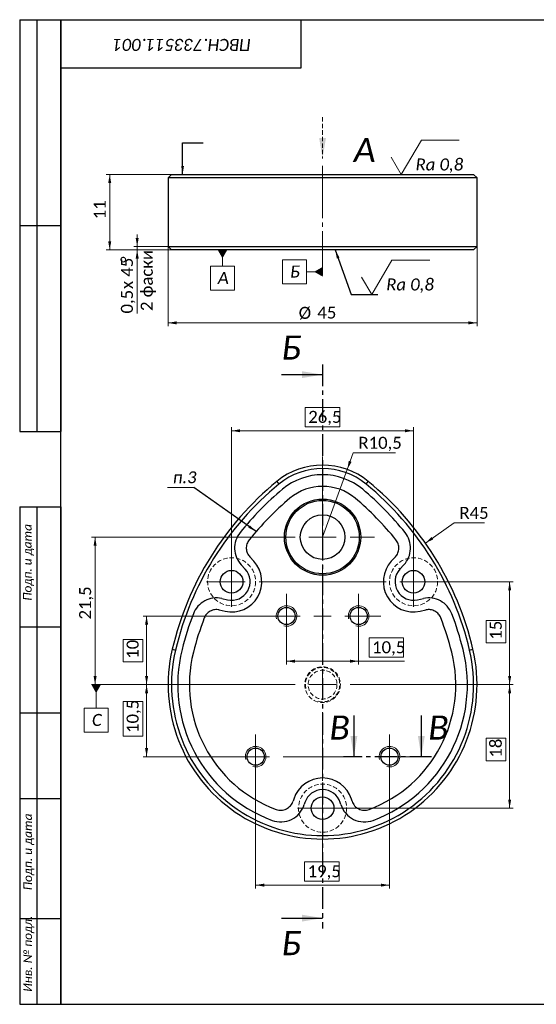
# Model space of a CAD drawing. Header units: millimetres. Extents: x 4 to 210, y 0 to 146.
# Tile 1 of 4: x 4 to 79, y 2 to 146. Entities that reach past the tile are written whole.
import ezdxf

# ---------------------------------------------------------------- set-up
doc = ezdxf.new("R2010")
doc.units = ezdxf.units.MM
doc.header["$LTSCALE"] = 0.5
for name, pattern in [('SLD-Осевая', [19.05, 15.24, -1.27, 1.27, -1.27]), ('SLD-Сплошная', [0]), ('SLD-Тонкая-Толстая', [10.16, 6.35, -1.27, 1.27, -1.27]), ('SLD-Штриховая', [1.905, 1.27, -0.635])]:
    doc.linetypes.add(name, pattern=pattern)
doc.styles.add('SLDTEXTSTYLE0', font='CALIBRII.TTF')
doc.styles.add('SLDTEXTSTYLE1', font='CALIBRII.TTF', dxfattribs={"bigfont": 'bigfont'})
doc.styles.add('SLDTEXTSTYLE4', font='CALIBRI.TTF')
doc.styles.add('SLDTEXTSTYLE5', font='CALIBRI.TTF', dxfattribs={"bigfont": 'bigfont'})
doc.styles.get("Standard").update_dxf_attribs({"font": 'CALIBRII.TTF'})
doc.dimstyles.new('SLDDIMSTYLE1', dxfattribs={"dimtxt": 1.75, "dimasz": 1.25, "dimexe": 0, "dimexo": 0.0625, "dimgap": -0.4375, "dimtad": 2, "dimdec": 3, "dimrnd": 1e-09, "dimzin": 12, "dimdsep": 46, "dimtxsty": 'SLDTEXTSTYLE0', "dimsah": 1, "dimcen": 0.09, "dimadec": 0, "dimazin": 3, "dimtfac": 1, "dimtdec": 3, "dimtofl": 0, "dimtmove": 0, "dimatfit": 3, "dimfxl": 1, "dimfrac": 2, "dimtolj": 1, "dimarcsym": 0})
doc.dimstyles.new('SLDDIMSTYLE15', dxfattribs={"dimtxt": 1.75, "dimasz": 1.25, "dimexe": 0, "dimexo": 0.0625, "dimgap": 0.4375, "dimtad": 2, "dimdec": 3, "dimrnd": 1e-09, "dimdsep": 46, "dimtxsty": 'SLDTEXTSTYLE0', "dimsah": 1, "dimcen": 0.09, "dimadec": 0, "dimazin": 2, "dimtfac": 1, "dimtdec": 3, "dimtmove": 0, "dimatfit": 0, "dimfxl": 1, "dimfrac": 2, "dimtolj": 1, "dimtzin": 12, "dimarcsym": 0})
doc.dimstyles.new('SLDDIMSTYLE2', dxfattribs={"dimtxt": 1.75, "dimasz": 1.25, "dimexe": 0, "dimexo": 0.0625, "dimgap": 0.4375, "dimtad": 2, "dimdec": 3, "dimrnd": 1e-09, "dimzin": 12, "dimdsep": 46, "dimtxsty": 'SLDTEXTSTYLE0', "dimsah": 1, "dimcen": 0.09, "dimadec": 0, "dimazin": 3, "dimtfac": 1, "dimtdec": 3, "dimtofl": 0, "dimtmove": 0, "dimatfit": 3, "dimfxl": 1, "dimfrac": 2, "dimtolj": 1, "dimtzin": 12, "dimarcsym": 0})
doc.dimstyles.new('SLDDIMSTYLE3', dxfattribs={"dimtxt": 1.75, "dimasz": 1.25, "dimexe": 0, "dimexo": 0.0625, "dimgap": 0.4375, "dimtad": 0, "dimtih": 1, "dimtoh": 1, "dimdec": 3, "dimrnd": 1e-09, "dimzin": 12, "dimdsep": 46, "dimtxsty": 'SLDTEXTSTYLE0', "dimsah": 1, "dimcen": 0, "dimadec": 0, "dimazin": 3, "dimtfac": 1, "dimtdec": 3, "dimtofl": 0, "dimtmove": 0, "dimatfit": 3, "dimfxl": 1, "dimfrac": 2, "dimtolj": 1, "dimtzin": 12, "dimarcsym": 0})
doc.dimstyles.new('SLDDIMSTYLE4', dxfattribs={"dimtxt": 1.75, "dimasz": 1.25, "dimexe": 0, "dimexo": 0.0625, "dimgap": 0.4375, "dimtad": 0, "dimtih": 1, "dimtoh": 1, "dimdec": 3, "dimrnd": 1e-09, "dimzin": 12, "dimdsep": 46, "dimtxsty": 'SLDTEXTSTYLE0', "dimsah": 1, "dimcen": 0, "dimadec": 0, "dimazin": 3, "dimtfac": 1, "dimtdec": 3, "dimtofl": 0, "dimtmove": 0, "dimatfit": 3, "dimfxl": 1, "dimfrac": 2, "dimtolj": 1, "dimtzin": 12, "dimarcsym": 0})
doc.dimstyles.new('SLDDIMSTYLE5', dxfattribs={"dimtxt": 0.18, "dimasz": 1.25, "dimexe": 0, "dimexo": 0.0625, "dimgap": 0, "dimtad": 0, "dimtih": 1, "dimtoh": 1, "dimdec": 0, "dimrnd": 1e-09, "dimzin": 0, "dimdsep": 46, "dimtxsty": 'STANDARD', "dimsah": 1, "dimcen": 0.09, "dimadec": 0, "dimazin": 0, "dimtfac": 1.25, "dimtdec": 0, "dimtofl": 0, "dimtmove": 0, "dimatfit": 3, "dimfxl": 1, "dimfrac": 2, "dimtolj": 1, "dimtzin": 0, "dimarcsym": 0})

# ---------------------------------------------------------------- blocks, each defined once
blk = doc.blocks.new('_D')
at = {"color": 7, "linetype": 'SLD-Сплошная', "lineweight": 0}
for p, q in [((23.61, 49.09), (21.98, 49.09)), ((22.48, 49.09), (22.48, 38.59)), ((19.06, 41.59), (19.06, 46.64)), ((19.06, 46.64), (21.91, 46.64)), ((21.91, 46.64), (21.91, 41.59)), ((21.91, 41.59), (19.06, 41.59)), ((35.11, 38.59), (21.98, 38.59))]:
    blk.add_line(p, q, dxfattribs=at)
at = {"color": 7, "linetype": 'SLD-Сплошная', "lineweight": 18}
for points in [[(22.48, 49.09), (22.26, 47.84), (22.7, 47.84)], [(22.48, 38.59), (22.7, 39.84), (22.26, 39.84)]]:
    blk.add_solid(points, dxfattribs=at)
at = {"color": 7, "linetype": 'SLD-Сплошная', "lineweight": 18, "insert": (19.57, 42.05), "char_height": 1.75, "attachment_point": 1, "rotation": 90, "style": 'SLDTEXTSTYLE4'}
blk.add_mtext('10,5', dxfattribs=at)
blk = doc.blocks.new('_D_1')
at = {"color": 7, "linetype": 'SLD-Сплошная', "lineweight": 0}
for p, q in [((72.61, 49.09), (75.86, 49.09)), ((75.36, 49.09), (75.36, 31.09)), ((71.94, 37.99), (71.94, 41.27)), ((71.94, 41.27), (74.79, 41.27)), ((74.79, 41.27), (74.79, 37.99)), ((74.79, 37.99), (71.94, 37.99)), ((51.76, 31.09), (75.86, 31.09))]:
    blk.add_line(p, q, dxfattribs=at)
at = {"color": 7, "linetype": 'SLD-Сплошная', "lineweight": 18}
for points in [[(75.36, 49.09), (75.14, 47.84), (75.58, 47.84)], [(75.36, 31.09), (75.58, 32.34), (75.14, 32.34)]]:
    blk.add_solid(points, dxfattribs=at)
at = {"color": 7, "linetype": 'SLD-Сплошная', "lineweight": 18, "insert": (72.46, 38.45), "char_height": 1.75, "attachment_point": 1, "rotation": 90, "style": 'SLDTEXTSTYLE4'}
blk.add_mtext('18', dxfattribs=at)
blk = doc.blocks.new('_D_2')
at = {"color": 7, "linetype": 'SLD-Сплошная', "lineweight": 0}
for p, q in [((65.01, 64.09), (75.86, 64.09)), ((75.36, 49.09), (75.36, 64.09)), ((71.94, 55.19), (71.94, 58.46)), ((71.94, 58.46), (74.79, 58.46)), ((74.79, 58.46), (74.79, 55.19)), ((74.79, 55.19), (71.94, 55.19)), ((72.61, 49.09), (75.86, 49.09))]:
    blk.add_line(p, q, dxfattribs=at)
at = {"color": 7, "linetype": 'SLD-Сплошная', "lineweight": 18}
for points in [[(75.36, 64.09), (75.14, 62.84), (75.58, 62.84)], [(75.36, 49.09), (75.58, 50.34), (75.14, 50.34)]]:
    blk.add_solid(points, dxfattribs=at)
at = {"color": 7, "linetype": 'SLD-Сплошная', "lineweight": 18, "insert": (72.46, 55.64), "char_height": 1.75, "attachment_point": 1, "rotation": 90, "style": 'SLDTEXTSTYLE4'}
blk.add_mtext('15', dxfattribs=at)
blk = doc.blocks.new('_D_3')
at = {"color": 7, "linetype": 'SLD-Сплошная', "lineweight": 0}
for p, q in [((39.61, 59.09), (21.98, 59.09)), ((22.48, 49.09), (22.48, 59.09)), ((19.06, 52.41), (19.06, 55.68)), ((19.06, 55.68), (21.91, 55.68)), ((21.91, 55.68), (21.91, 52.41)), ((21.91, 52.41), (19.06, 52.41)), ((23.61, 49.09), (21.98, 49.09))]:
    blk.add_line(p, q, dxfattribs=at)
at = {"color": 7, "linetype": 'SLD-Сплошная', "lineweight": 18}
for points in [[(22.48, 59.09), (22.26, 57.84), (22.7, 57.84)], [(22.48, 49.09), (22.7, 50.34), (22.26, 50.34)]]:
    blk.add_solid(points, dxfattribs=at)
at = {"color": 7, "linetype": 'SLD-Сплошная', "lineweight": 18, "insert": (19.57, 52.86), "char_height": 1.75, "attachment_point": 1, "rotation": 90, "style": 'SLDTEXTSTYLE4'}
blk.add_mtext('10', dxfattribs=at)
blk = doc.blocks.new('_D_4')
at = {"color": 7, "linetype": 'SLD-Сплошная', "lineweight": 0}
for p, q in [((40.56, 70.59), (14.48, 70.59)), ((14.98, 49.09), (14.98, 70.59)), ((23.61, 49.09), (14.48, 49.09))]:
    blk.add_line(p, q, dxfattribs=at)
at = {"color": 7, "linetype": 'SLD-Сплошная', "lineweight": 18}
for points in [[(14.98, 70.59), (14.76, 69.34), (15.2, 69.34)], [(14.98, 49.09), (15.2, 50.34), (14.76, 50.34)]]:
    blk.add_solid(points, dxfattribs=at)
at = {"color": 7, "linetype": 'SLD-Сплошная', "lineweight": 18, "insert": (12.65, 58.58), "char_height": 1.75, "attachment_point": 1, "rotation": 90, "style": 'SLDTEXTSTYLE4'}
blk.add_mtext('21,5', dxfattribs=at)
blk = doc.blocks.new('_D_5')
at = {"color": 7, "linetype": 'SLD-Сплошная', "lineweight": 0}
for p, q in [((51.71, 80.45), (52.59, 82.88)), ((52.59, 82.88), (58.74, 82.88)), ((48.11, 70.59), (51.71, 80.45))]:
    blk.add_line(p, q, dxfattribs=at)
at = {"color": 7, "linetype": 'SLD-Сплошная', "lineweight": 18}
blk.add_solid([(51.71, 80.45), (52.34, 81.55), (51.93, 81.7)], dxfattribs=at)
at = {"color": 7, "linetype": 'SLD-Сплошная', "lineweight": 18, "insert": (53.34, 85.21), "char_height": 1.75, "attachment_point": 1, "style": 'SLDTEXTSTYLE4'}
blk.add_mtext('R10,5', dxfattribs=at)
blk = doc.blocks.new('_D_6')
at = {"color": 7, "linetype": 'SLD-Сплошная', "lineweight": 0}
for p, q in [((63.09, 69.72), (67.3, 72.67)), ((67.3, 72.67), (71.68, 72.67))]:
    blk.add_line(p, q, dxfattribs=at)
at = {"color": 7, "linetype": 'SLD-Сплошная', "lineweight": 18}
blk.add_solid([(63.09, 69.72), (64.24, 70.26), (63.99, 70.62)], dxfattribs=at)
at = {"color": 7, "linetype": 'SLD-Сплошная', "lineweight": 18, "insert": (68.05, 75), "char_height": 1.75, "attachment_point": 1, "style": 'SLDTEXTSTYLE4'}
blk.add_mtext('R45', dxfattribs=at)
blk = doc.blocks.new('_D_7')
at = {"color": 7, "linetype": 'SLD-Сплошная', "lineweight": 0}
for p, q in [((45.58, 86.66), (45.58, 89.5)), ((45.58, 89.5), (50.62, 89.5)), ((50.62, 89.5), (50.62, 86.66)), ((34.86, 67.74), (34.86, 86.59)), ((50.62, 86.66), (45.58, 86.66)), ((61.36, 67.74), (61.36, 86.59)), ((61.36, 86.09), (34.86, 86.09))]:
    blk.add_line(p, q, dxfattribs=at)
at = {"color": 7, "linetype": 'SLD-Сплошная', "lineweight": 18}
for points in [[(34.86, 86.09), (36.11, 85.87), (36.11, 86.31)], [(61.36, 86.09), (60.11, 86.31), (60.11, 85.87)]]:
    blk.add_solid(points, dxfattribs=at)
at = {"color": 7, "linetype": 'SLD-Сплошная', "lineweight": 18, "insert": (46.03, 88.99), "char_height": 1.75, "attachment_point": 1, "style": 'SLDTEXTSTYLE4'}
blk.add_mtext('26,5', dxfattribs=at)
blk = doc.blocks.new('_D_8')
at = {"color": 7, "linetype": 'SLD-Сплошная', "lineweight": 0}
for p, q in [((38.36, 35.34), (38.36, 19.37)), ((57.86, 35.34), (57.86, 19.37)), ((45.48, 20.44), (45.48, 23.28)), ((45.48, 23.28), (50.53, 23.28)), ((50.53, 23.28), (50.53, 20.44)), ((50.53, 20.44), (45.48, 20.44)), ((38.36, 19.87), (57.86, 19.87))]:
    blk.add_line(p, q, dxfattribs=at)
at = {"color": 7, "linetype": 'SLD-Сплошная', "lineweight": 18}
for points in [[(38.36, 19.87), (39.61, 19.65), (39.61, 20.09)], [(57.86, 19.87), (56.61, 20.09), (56.61, 19.65)]]:
    blk.add_solid(points, dxfattribs=at)
at = {"color": 7, "linetype": 'SLD-Сплошная', "lineweight": 18, "insert": (45.94, 22.77), "char_height": 1.75, "attachment_point": 1, "style": 'SLDTEXTSTYLE4'}
blk.add_mtext('19,5', dxfattribs=at)
blk = doc.blocks.new('_D_9')
at = {"color": 7, "linetype": 'SLD-Сплошная', "lineweight": 0}
for p, q in [((42.86, 55.84), (42.86, 52.01)), ((53.36, 55.84), (53.36, 52.01)), ((54.88, 53.08), (54.88, 55.92)), ((54.88, 55.92), (59.92, 55.92)), ((59.92, 55.92), (59.92, 53.08)), ((42.86, 52.51), (53.36, 52.51)), ((53.36, 52.51), (60.07, 52.51)), ((59.92, 53.08), (54.88, 53.08))]:
    blk.add_line(p, q, dxfattribs=at)
at = {"color": 7, "linetype": 'SLD-Сплошная', "lineweight": 18}
for points in [[(42.86, 52.51), (44.11, 52.28), (44.11, 52.73)], [(53.36, 52.51), (52.11, 52.73), (52.11, 52.28)]]:
    blk.add_solid(points, dxfattribs=at)
at = {"color": 7, "linetype": 'SLD-Сплошная', "lineweight": 18, "insert": (55.33, 55.41), "char_height": 1.75, "attachment_point": 1, "style": 'SLDTEXTSTYLE4'}
blk.add_mtext('10,5', dxfattribs=at)
blk = doc.blocks.new('SW_NOTE_0_1')
at = {"color": 0, "linetype": 'SLD-Сплошная', "lineweight": 0}
blk.add_line((-3.87, 0), (0, 0), dxfattribs=at)
at = {"color": 0, "linetype": 'Continuous', "lineweight": 0, "insert": (-3.07, 2.33), "char_height": 1.72, "attachment_point": 1, "style": 'SLDTEXTSTYLE1'}
blk.add_mtext('п.3', dxfattribs=at)
blk = doc.blocks.new('SW_CENTERMARKSYMBOL_0')
at = {"color": 0, "linetype": 'SLD-Сплошная', "lineweight": 18}
for p, q in [((0, 25.5), (0, 33.27)), ((0, 21.5), (0, 23.5)), ((-4, 21.5), (-7.55, 21.5)), ((0, 21.5), (-2, 21.5)), ((0, 21.5), (0, 19.5)), ((0, 21.5), (2, 21.5)), ((4, 21.5), (7.55, 21.5)), ((-13.25, 17), (-13.25, 18.65)), ((0, 4), (0, 17.5)), ((13.25, 17), (13.25, 18.65)), ((-13.25, 15), (-13.25, 17)), ((13.25, 15), (13.25, 17)), ((-15.25, 15), (-16.9, 15)), ((-13.25, 15), (-15.25, 15)), ((-13.25, 15), (-13.25, 13)), ((-13.25, 15), (-11.25, 15)), ((-9.25, 15), (9.25, 15)), ((13.25, 15), (11.25, 15)), ((13.25, 15), (13.25, 13)), ((13.25, 15), (15.25, 15)), ((15.25, 15), (16.9, 15)), ((-13.25, 13), (-13.25, 11.35)), ((-5.25, 12), (-5.25, 13.25)), ((5.25, 12), (5.25, 13.25)), ((13.25, 13), (13.25, 11.35)), ((-5.25, 10), (-5.25, 12)), ((5.25, 10), (5.25, 12)), ((-7.25, 10), (-8.5, 10)), ((-5.25, 10), (-7.25, 10)), ((-5.25, 10), (-5.25, 8)), ((-5.25, 10), (-3.25, 10)), ((-1.25, 10), (1.25, 10)), ((5.25, 10), (3.25, 10)), ((5.25, 10), (5.25, 8)), ((5.25, 10), (7.25, 10)), ((7.25, 10), (8.5, 10)), ((-5.25, 8), (-5.25, 6.75)), ((5.25, 8), (5.25, 6.75)), ((0, 0), (0, 2)), ((-4, 0), (-24.5, 0)), ((0, 0), (-2, 0)), ((0, 0), (0, -2)), ((0, 0), (2, 0)), ((4, 0), (24.5, 0)), ((0, -14), (0, -4)), ((-9.75, -8.5), (-9.75, -7.25)), ((-9.75, -10.5), (-9.75, -8.5)), ((9.75, -8.5), (9.75, -7.25)), ((9.75, -10.5), (9.75, -8.5)), ((-11.75, -10.5), (-13, -10.5)), ((-9.75, -10.5), (-11.75, -10.5)), ((-9.75, -10.5), (-9.75, -12.5)), ((-9.75, -10.5), (-7.75, -10.5)), ((-5.75, -10.5), (5.75, -10.5)), ((9.75, -10.5), (7.75, -10.5)), ((9.75, -10.5), (9.75, -12.5)), ((9.75, -10.5), (11.75, -10.5)), ((11.75, -10.5), (13, -10.5)), ((-9.75, -12.5), (-9.75, -13.75)), ((9.75, -12.5), (9.75, -13.75)), ((0, -18), (0, -16)), ((-2, -18), (-3.65, -18)), ((0, -18), (-2, -18)), ((0, -18), (0, -20)), ((0, -18), (2, -18)), ((2, -18), (3.65, -18)), ((0, -20), (0, -25))]:
    blk.add_line(p, q, dxfattribs=at)
blk = doc.blocks.new('SW_DATUMTAG_0')
at = {"color": 0, "linetype": 'SLD-Сплошная', "lineweight": 18}
for p, q in [((0.61, 6.6), (0.61, 3.17)), ((-1.14, 3.17), (2.36, 3.17)), ((-1.14, -0.33), (-1.14, 3.17)), ((2.36, 3.17), (2.36, -0.33)), ((2.36, -0.33), (-1.14, -0.33))]:
    blk.add_line(p, q, dxfattribs=at)
at = {"color": 0, "linetype": 'SLD-Сплошная', "lineweight": 0}
blk.add_solid([(-0.09, 6.6), (1.31, 6.6), (0.61, 5.37)], dxfattribs=at)
at = {"color": 0, "linetype": 'Continuous', "lineweight": 0, "insert": (0, 2.33), "char_height": 1.75, "attachment_point": 1, "style": 'SLDTEXTSTYLE0'}
blk.add_mtext('C', dxfattribs=at)
blk = doc.blocks.new('_D_27')
at = {"color": 7, "linetype": 'SLD-Сплошная', "lineweight": 0}
for p, q in [((26.11, 123.44), (16.61, 123.44)), ((17.11, 112.44), (17.11, 123.44)), ((26.11, 112.44), (16.61, 112.44))]:
    blk.add_line(p, q, dxfattribs=at)
at = {"color": 7, "linetype": 'SLD-Сплошная', "lineweight": 18}
for points in [[(17.11, 123.44), (16.89, 122.19), (17.33, 122.19)], [(17.11, 112.44), (17.33, 113.69), (16.89, 113.69)]]:
    blk.add_solid(points, dxfattribs=at)
at = {"color": 7, "linetype": 'SLD-Сплошная', "lineweight": 18, "insert": (14.78, 116.91), "char_height": 1.75, "attachment_point": 1, "rotation": 90, "style": 'SLDTEXTSTYLE4'}
blk.add_mtext('11', dxfattribs=at)
blk = doc.blocks.new('_D_28')
at = {"color": 7, "linetype": 'SLD-Сплошная', "lineweight": 0}
for p, q in [((21.11, 112.94), (21.11, 114.69)), ((25.61, 112.94), (20.61, 112.94)), ((26.11, 112.44), (20.61, 112.44)), ((21.11, 112.94), (21.11, 112.44)), ((21.11, 112.44), (21.11, 103.18))]:
    blk.add_line(p, q, dxfattribs=at)
at = {"color": 7, "linetype": 'SLD-Сплошная', "lineweight": 18}
for points in [[(21.11, 112.94), (21.33, 114.19), (20.89, 114.19)], [(21.11, 112.44), (20.89, 111.19), (21.33, 111.19)]]:
    blk.add_solid(points, dxfattribs=at)
at = {"color": 7, "linetype": 'SLD-Сплошная', "lineweight": 18, "char_height": 1.75, "attachment_point": 1, "rotation": 90}
for s, insert, style in [('2 фаски', (21.63, 103.54), 'SLDTEXTSTYLE5'), ('%%d', (18.78, 110.57), 'SLDTEXTSTYLE4'), (' х 45', (18.74, 106.13), 'SLDTEXTSTYLE5'), ('0,5', (18.74, 103.18), 'SLDTEXTSTYLE4')]:
    blk.add_mtext(s, dxfattribs=dict(at, insert=insert, style=style))
blk = doc.blocks.new('_D_29')
at = {"color": 7, "linetype": 'SLD-Сплошная', "lineweight": 0}
for p, q in [((25.61, 112.94), (25.61, 101.31)), ((70.61, 112.94), (70.61, 101.31)), ((25.61, 101.81), (70.61, 101.81))]:
    blk.add_line(p, q, dxfattribs=at)
at = {"color": 7, "linetype": 'SLD-Сплошная', "lineweight": 18}
for points in [[(25.61, 101.81), (26.86, 101.59), (26.86, 102.04)], [(70.61, 101.81), (69.36, 102.04), (69.36, 101.59)]]:
    blk.add_solid(points, dxfattribs=at)
at = {"color": 7, "linetype": 'SLD-Сплошная', "lineweight": 18, "char_height": 1.75, "attachment_point": 1, "style": 'SLDTEXTSTYLE4'}
for s, insert in [('%%c', (44.64, 104.15)), ('45', (47.35, 104.19))]:
    blk.add_mtext(s, dxfattribs=dict(at, insert=insert))
blk = doc.blocks.new('SW_SFSYMBOL_3')
at = {"color": 0, "linetype": 'SLD-Сплошная', "lineweight": 0}
for p, q in [((-0.88, 0), (2.07, 5)), ((2.07, 5), (7.57, 5)), ((-0.88, 0), (-2.35, 2.5))]:
    blk.add_line(p, q, dxfattribs=at)
at = {"color": 0, "linetype": 'Continuous', "lineweight": 0, "insert": (1.23, 2.33), "char_height": 1.75, "attachment_point": 1, "style": 'SLDTEXTSTYLE0'}
blk.add_mtext('Ra 0,8', dxfattribs=at)
blk = doc.blocks.new('SW_SFSYMBOL_4')
at = {"color": 0, "linetype": 'SLD-Сплошная', "lineweight": 0}
for p, q in [((-2.1, 0), (0.85, 5)), ((0.85, 5), (6.34, 5)), ((-2.1, 0), (-3.57, 2.5))]:
    blk.add_line(p, q, dxfattribs=at)
at = {"color": 0, "linetype": 'Continuous', "lineweight": 0, "insert": (0, 2.33), "char_height": 1.75, "attachment_point": 1, "style": 'SLDTEXTSTYLE0'}
blk.add_mtext('Ra 0,8', dxfattribs=at)
blk = doc.blocks.new('SW_DATUMTAG_1')
at = {"color": 0, "linetype": 'SLD-Сплошная', "lineweight": 18}
for p, q in [((0.67, 5.52), (0.67, 3.17)), ((-1.08, -0.33), (-1.08, 3.17)), ((-1.08, 3.17), (2.42, 3.17)), ((2.42, 3.17), (2.42, -0.33)), ((2.42, -0.33), (-1.08, -0.33))]:
    blk.add_line(p, q, dxfattribs=at)
at = {"color": 0, "linetype": 'SLD-Сплошная', "lineweight": 0}
blk.add_solid([(1.37, 5.52), (-0.03, 5.52), (0.67, 4.3)], dxfattribs=at)
at = {"color": 0, "linetype": 'Continuous', "lineweight": 0, "insert": (0, 2.33), "char_height": 1.75, "attachment_point": 1, "style": 'SLDTEXTSTYLE0'}
blk.add_mtext('A', dxfattribs=at)
blk = doc.blocks.new('SW_DATUMTAG_2')
at = {"color": 0, "linetype": 'SLD-Сплошная', "lineweight": 18}
for p, q in [((-1.12, -0.33), (-1.12, 3.17)), ((-1.12, 3.17), (2.38, 3.17)), ((2.38, 3.17), (2.38, -0.33)), ((4.73, 1.42), (2.38, 1.42)), ((2.38, -0.33), (-1.12, -0.33))]:
    blk.add_line(p, q, dxfattribs=at)
at = {"color": 0, "linetype": 'SLD-Сплошная', "lineweight": 0}
blk.add_solid([(4.73, 0.72), (4.73, 2.12), (3.51, 1.42)], dxfattribs=at)
at = {"color": 0, "linetype": 'Continuous', "lineweight": 0, "insert": (0, 2.33), "char_height": 1.75, "attachment_point": 1, "style": 'SLDTEXTSTYLE1'}
blk.add_mtext('Б', dxfattribs=at)
blk = doc.blocks.new('SW_PROJECTIONARROW_0')
at = {"color": 0, "linetype": 'SLD-Штриховая', "lineweight": 18}
blk.add_line((48.11, 131.78), (48.11, 125.78), dxfattribs=at)
blk.add_line((48.11, 131.78), (48.11, 125.78), dxfattribs=at)
blk.add_line((48.11, 131.78), (48.11, 125.78), dxfattribs=at)
at = {"color": 0, "linetype": 'SLD-Сплошная', "lineweight": 25}
blk.add_solid([(48.11, 125.78), (48.61, 128.78), (47.61, 128.78)], dxfattribs=at)
blk.add_solid([(48.11, 125.78), (48.61, 128.78), (47.61, 128.78)], dxfattribs=at)
at = {"color": 0, "linetype": 'SLD-Сплошная', "lineweight": 25, "insert": (52.67, 128.78), "char_height": 3.5, "attachment_point": 1, "style": 'SLDTEXTSTYLE1'}
blk.add_mtext('А', dxfattribs=at)
blk.add_mtext('А', dxfattribs=at)

msp = doc.modelspace()

# ---------------------------------------------------------------- linework, layer by layer
at = {"color": 7, "linetype": 'SLD-Сплошная', "lineweight": 25}
for p, q in [((4, 146), (10, 146)), ((4, 146), (4, 86)), ((6.5, 146), (6.5, 86)), ((10, 2.5), (10, 146)), ((10, 146), (207.5, 146)), ((10, 139), (10, 146)), ((10, 146), (45, 146)), ((10, 146), (10, 86)), ((45, 139), (45, 146)), ((45, 146), (78.5, 146)), ((10, 139), (45, 139)), ((26.11279, 123.44428), (25.61279, 122.94428)), ((26.11279, 123.44428), (70.11279, 123.44428)), ((70.61279, 122.94428), (70.11279, 123.44428)), ((25.61279, 122.94428), (25.61279, 112.94428)), ((70.61279, 122.94428), (25.61279, 122.94428)), ((70.61279, 112.94428), (70.61279, 122.94428)), ((4, 116), (10, 116)), ((25.61279, 112.94428), (26.11279, 112.44428)), ((25.61279, 112.94428), (70.61279, 112.94428)), ((70.11279, 112.44428), (26.11279, 112.44428)), ((70.11279, 112.44428), (70.61279, 112.94428)), ((42.11279, 94.27016), (48.11279, 94.27016)), ((4, 86), (10, 86)), ((41.44726, 78.69913), (41.76467, 78.3128)), ((54.46092, 78.3128), (54.77833, 78.69913)), ((4, 75), (10, 75)), ((4, 75), (4, 2.5)), ((6.5, 75), (6.5, 2.5)), ((10, 75), (10, 2.5)), ((38.09949, 67.06671), (37.50595, 67.71125)), ((58.71964, 67.71125), (58.1261, 67.06671)), ((36.84895, 65.91513), (36.25541, 66.55967)), ((59.22952, 66.05061), (59.37664, 65.91513)), ((59.97018, 66.55967), (59.37664, 65.91513)), ((33.42298, 61.63756), (34.2849, 61.44871)), ((61.94069, 61.44871), (62.80261, 61.63756)), ((33.05912, 59.97696), (33.92104, 59.7881)), ((62.30455, 59.7881), (63.16647, 59.97696)), ((4, 57.5), (10, 57.5)), ((26.21175, 54.24311), (26.69844, 54.12851)), ((69.52715, 54.12851), (70.01384, 54.24311)), ((4, 45), (10, 45)), ((52.67363, 44.58614), (52.67363, 38.58614)), ((62.49616, 44.58614), (62.49616, 38.58614)), ((4, 32.5), (10, 32.5)), ((43.91644, 32.40924), (43.82303, 32.113)), ((45.53776, 31.89804), (45.44435, 31.6018)), ((52.40255, 32.113), (52.30915, 32.40924)), ((4, 15), (10, 15)), ((42.11279, 15.05706), (48.11279, 15.05706)), ((4, 2.5), (10, 2.5)), ((10, 2.5), (207.5, 2.5))]:
    msp.add_line(p, q, dxfattribs=at)
at = {"color": 7, "linetype": 'SLD-Осевая', "lineweight": 18}
msp.add_line((48.11279, 124.69267), (48.11279, 108.72102), dxfattribs=at)
at = {"color": 7, "linetype": 'SLD-Тонкая-Толстая', "lineweight": 25}
for p, q in [((48.11279, 95.77016), (48.11279, 13.55706)), ((63.99616, 38.58614), (51.17363, 38.58614))]:
    msp.add_line(p, q, dxfattribs=at)
at = {"color": 7, "linetype": 'SLD-Штриховая', "lineweight": 18}
for p, q in [((41.44726, 78.69913), (41.76467, 78.3128)), ((54.46092, 78.3128), (54.77833, 78.69913)), ((26.21175, 54.24311), (26.69844, 54.12851)), ((69.52715, 54.12851), (70.01384, 54.24311))]:
    msp.add_line(p, q, dxfattribs=at)
at = {"color": 1, "linetype": 'SLD-Сплошная', "lineweight": 25}
msp.add_line((50.78124, 31.6018), (50.68783, 31.89804), dxfattribs=at)
at = {"color": 7, "linetype": 'SLD-Сплошная', "lineweight": 25}
for centre, radius in [((48.11279, 70.58614), 5.55), ((48.11279, 70.58614), 5.35), ((48.11279, 70.58614), 3.25), ((34.86279, 64.08614), 1.65), ((61.36279, 64.08614), 1.65), ((42.86279, 59.08614), 1.25), ((53.36279, 59.08614), 1.25), ((38.36279, 38.58614), 1.25), ((57.86279, 38.58614), 1.25), ((48.11279, 31.08614), 1.65)]:
    msp.add_circle(centre, radius, dxfattribs=at)
at = {"color": 7, "linetype": 'SLD-Штриховая', "lineweight": 18}
for centre, radius in [((34.86279, 64.08614), 3.5), ((61.36279, 64.08614), 3.5), ((48.11279, 49.08614), 2.6), ((48.11279, 49.08614), 2.1), ((48.11279, 31.08614), 3.5)]:
    msp.add_circle(centre, radius, dxfattribs=at)
at = {"color": 7, "linetype": 'SLD-Сплошная', "lineweight": 25}
for centre, radius, start, end in [((48.11279, 70.58614), 10.5, 50.5939, 129.4061), ((48.11279, 70.58614), 10, 50.5939, 129.4061), ((48.11279, 70.58614), 9.09931, 50.0515976, 129.9484024), ((70.01384, 43.92916), 45, 129.4061, 166.7500839), ((70.01384, 43.92916), 44.5, 129.4061, 166.7500839), ((70.90726, 43.37102), 44.59931, 129.9484024, 141.3145324), ((48.11279, 70.58614), 7.39931, 50.0515976, 129.9484024), ((25.31833, 43.37102), 44.59931, 38.6854676, 50.0515976), ((26.21175, 43.92916), 44.5, 13.2499161, 50.5939), ((26.21175, 43.92916), 45, 13.2499161, 50.5939), ((70.90726, 43.37102), 42.89931, 129.9484024, 141.3145324), ((25.31833, 43.37102), 42.89931, 38.6854676, 50.0515976), ((34.86279, 64.08614), 4.4, 257.6410464, 42.6410464), ((61.36279, 64.08614), 4.4, 137.3589536, 282.3589536), ((34.86279, 64.08614), 2.7, 257.6410464, 42.6410464), ((61.36279, 64.08614), 2.7, 137.3589536, 282.3589536), ((70.90726, 43.37102), 44.59931, 158.9138232, 165.9247262), ((25.31833, 43.37102), 44.59931, 14.0752738, 21.0861768), ((70.90726, 43.37102), 42.89931, 158.9138232, 165.9247262), ((25.31833, 43.37102), 42.89931, 14.0752738, 21.0861768), ((48.11279, 49.08614), 22.5, 166.7500839, 13.2499161), ((48.11279, 49.08614), 22, 166.7500839, 13.2499161), ((48.11279, 49.08614), 21.09931, 165.9247262, 249.5959552), ((48.11279, 49.08614), 19.39931, 165.9247262, 249.5959552), ((48.11279, 49.08614), 19.39931, 290.4040448, 14.0752738), ((48.11279, 49.08614), 21.09931, 290.4040448, 14.0752738), ((48.11279, 31.08614), 4.4, 17.5, 162.5), ((48.11279, 31.08614), 2.7, 17.5, 162.5)]:
    msp.add_arc(centre, radius, start, end, dxfattribs=at)
at = {"color": 7, "linetype": 'SLD-Сплошная', "lineweight": 18}
for centre in [(42.86279, 59.08614), (53.36279, 59.08614), (38.36279, 38.58614), (57.86279, 38.58614)]:
    msp.add_arc(centre, 1.5, 255, 195, dxfattribs=at)
at = {"color": 7, "linetype": 'SLD-Штриховая', "lineweight": 18}
msp.add_arc((48.11279, 49.08614), 2.5, 255, 195, dxfattribs=at)
at = {"color": 7, "linetype": 'SLD-Сплошная', "lineweight": 25}
for points in [[(36.09352, 71.24759), (35.8287, 70.91686), (35.41346, 70.1538), (35.22997, 68.87079), (35.50192, 67.60296), (35.96856, 66.87116), (36.25541, 66.55967)], [(59.97018, 66.55967), (60.25719, 66.87134), (60.72408, 67.60393), (60.99563, 68.87123), (60.81179, 70.1548), (60.39674, 70.91705), (60.13207, 71.24759)], [(37.42052, 70.18501), (37.28076, 70.01046), (37.06159, 69.6077), (36.96483, 68.93081), (37.10827, 68.26191), (37.35456, 67.87564), (37.50595, 67.71125)], [(58.71964, 67.71125), (58.87111, 67.87574), (59.11754, 68.26243), (59.26077, 68.93103), (59.16381, 69.60823), (58.94475, 70.01056), (58.80506, 70.18501)], [(33.42298, 61.63756), (33.00939, 61.72819), (32.14194, 61.76204), (30.9113, 61.3582), (29.89579, 60.55334), (29.44654, 59.81143), (29.29429, 59.41659)], [(66.93129, 59.41659), (66.77896, 59.81165), (66.32912, 60.55412), (65.31391, 61.35841), (64.08264, 61.76217), (63.21597, 61.72814), (62.80261, 61.63756)], [(33.05912, 59.97696), (32.84084, 60.02479), (32.38298, 60.04264), (31.73374, 59.82956), (31.19794, 59.40495), (30.96081, 59.01336), (30.88046, 58.80498)], [(65.34513, 58.80498), (65.26473, 59.01348), (65.02728, 59.40536), (64.49166, 59.82966), (63.84206, 60.04272), (63.38462, 60.02476), (63.16647, 59.97696)], [(40.75677, 29.31065), (41.21034, 29.14193), (42.19932, 28.9888), (43.63639, 29.36178), (44.81458, 30.26878), (45.2991, 31.1411), (45.44435, 31.6018)], [(41.34945, 30.90399), (41.58885, 30.81494), (42.11095, 30.73412), (42.86898, 30.93093), (43.4906, 31.40938), (43.74637, 31.86985), (43.82303, 32.113)], [(50.78124, 31.6018), (50.92676, 31.14026), (51.4135, 30.26584), (52.59065, 29.36107), (54.03013, 28.98864), (55.01608, 29.14224), (55.46882, 29.31065)], [(52.40255, 32.113), (52.47936, 31.8694), (52.73634, 31.40779), (53.35732, 30.93058), (54.11672, 30.73403), (54.63718, 30.8151), (54.87614, 30.90399)]]:
    msp.add_open_spline(points, degree=3, dxfattribs=at)
for points in [[(48.11279, 94.27016), (45.11279, 94.77016), (45.11279, 93.77016)], [(52.67363, 38.58614), (53.17363, 41.58614), (52.17363, 41.58614)], [(62.49616, 38.58614), (62.99616, 41.58614), (61.99616, 41.58614)], [(48.11279, 15.05706), (45.11279, 15.55706), (45.11279, 14.55706)]]:
    msp.add_solid(points, dxfattribs=at)

# ---------------------------------------------------------------- block references
msp.add_blockref('SW_PROJECTIONARROW_0', (0, 0), dxfattribs=at)
at = {"color": 7, "linetype": 'Continuous', "lineweight": 0}
for name, p in [('SW_SFSYMBOL_4', (61.6534, 123.44428)), ('SW_DATUMTAG_1', (32.86271, 106.92186)), ('SW_DATUMTAG_2', (43.37857, 107.84275)), ('SW_SFSYMBOL_3', (56.15387, 105.9568)), ('SW_NOTE_0_1', (29.37704, 77.83795)), ('SW_DATUMTAG_0', (14.52477, 42.49016))]:
    msp.add_blockref(name, p, dxfattribs=at)
at = {"color": 7, "linetype": 'SLD-Сплошная', "lineweight": 18}
msp.add_blockref('SW_CENTERMARKSYMBOL_0', (48.11279, 49.08614), dxfattribs=at)

# ---------------------------------------------------------------- texts
at = {"color": 7, "linetype": 'Continuous', "lineweight": 0, "style": 'SLDTEXTSTYLE1'}
for s, insert, char_height, attachment_point, rotation in [('ПВСН.733511.001', (27.6656, 141.44996), 1.75, 2, 180), ('Подп. и дата', (4.49042, 61.30881), 1.25, 1, 90), ('Подп. и дата', (4.54961, 19.11284), 1.25, 1, 90), ('Инв. № подл.', (4.54196, 4.30433), 1.25, 1, 90)]:
    msp.add_mtext(s, dxfattribs=dict(at, insert=insert, char_height=char_height, attachment_point=attachment_point, rotation=rotation))
at = {"color": 7, "linetype": 'Continuous', "char_height": 3.5, "attachment_point": 1, "style": 'SLDTEXTSTYLE1'}
for s, insert in [('Б', (42.11279, 99.9669)), ('В', (49.12056, 44.58614)), ('В', (63.51132, 44.58614)), ('Б', (42.11279, 13.16004))]:
    msp.add_mtext(s, dxfattribs=dict(at, insert=insert))

# ---------------------------------------------------------------- dimensions: what is measured, and where the dimension line sits
at = {"color": 7, "linetype": 'SLD-Сплошная', "lineweight": 18}
for base, p1, p2, dimstyle, picture, middle in [((17.11279, 123.44428), (26.11279, 112.44428), (26.11279, 123.44428), 'SLDDIMSTYLE2', '_D_27', (17.11279, 118.09226)), ((14.98352, 70.58614), (23.61279, 49.08614), (40.56279, 70.58614), 'SLDDIMSTYLE2', '_D_4', (14.98352, 60.65073)), ((75.36279, 64.08614), (72.61279, 49.08614), (65.01279, 64.08614), 'SLDDIMSTYLE1', '_D_2', (75.36279, 56.82535)), ((22.47559, 59.08614), (23.61279, 49.08614), (39.61279, 59.08614), 'SLDDIMSTYLE1', '_D_3', (22.47559, 54.04434)), ((22.47559, 38.58614), (23.61279, 49.08614), (35.11279, 38.58614), 'SLDDIMSTYLE1', '_D', (22.47559, 44.1156)), ((75.36279, 31.08614), (72.61279, 49.08614), (51.76279, 31.08614), 'SLDDIMSTYLE1', '_D_1', (75.36279, 39.62935))]:
    dim = msp.add_linear_dim(base=base, p1=p1, p2=p2, angle=90, dimstyle=dimstyle, dxfattribs=at)
    dim.commit()
    dim.dimension.update_dxf_attribs({"geometry": picture, "text_midpoint": middle, "dimtype": 160})
dim = msp.add_linear_dim(base=(23.96101, 112.44428), p1=(25.61279, 112.94428), p2=(26.11279, 112.44428), angle=90, text='<> х 45%%d\\X2 фаски', dimstyle='SLDDIMSTYLE15', dxfattribs=at)
dim.commit()
dim.dimension.update_dxf_attribs({"geometry": '_D_28', "text_midpoint": (23.96101, 107.44428), "dimtype": 160})
dim = msp.add_linear_dim(base=(70.61279, 101.81493), p1=(25.61279, 112.94428), p2=(70.61279, 112.94428), text='%%c<>', dimstyle='SLDDIMSTYLE2', dxfattribs=at)
dim.commit()
dim.dimension.update_dxf_attribs({"geometry": '_D_29', "text_midpoint": (47.17882, 101.81493), "dimtype": 160})
for base, p1, p2, picture, middle in [((34.86279, 86.08614), (61.36279, 67.73614), (34.86279, 67.73614), '_D_7', (48.09876, 86.08614)), ((53.36279, 52.50534), (42.86279, 55.83614), (53.36279, 55.83614), '_D_9', (57.39784, 52.50534)), ((57.86279, 19.86619), (38.36279, 35.33614), (57.86279, 35.33614), '_D_8', (48.00566, 19.86619))]:
    dim = msp.add_linear_dim(base=base, p1=p1, p2=p2, dimstyle='SLDDIMSTYLE1', dxfattribs=at)
    dim.commit()
    dim.dimension.update_dxf_attribs({"geometry": picture, "text_midpoint": middle, "dimtype": 160})
for center, mpoint, dimstyle, picture, middle in [((48.11279, 70.58614), (51.70832, 80.45134), 'SLDDIMSTYLE3', '_D_5', (56.04329, 84.30282)), ((26.21175, 43.92916), (63.08754, 69.72017), 'SLDDIMSTYLE4', '_D_6', (69.86722, 74.09095))]:
    dim = msp.add_radius_dim(center=center, mpoint=mpoint, dimstyle=dimstyle, dxfattribs=at)
    dim.commit()
    dim.dimension.update_dxf_attribs({"geometry": picture, "text_midpoint": middle, "dimtype": 164})

# ---------------------------------------------------------------- leaders
msp.add_leader([(27.72357, 123.44428), (27.72357, 128.07604), (30.72357, 128.07604)], dimstyle='SLDDIMSTYLE5', dxfattribs=at)
at = {"color": 7, "linetype": 'Continuous', "lineweight": 0}
for points in [[(49.95847, 112.44428), (52.27887, 105.9568), (56.15387, 105.9568)], [(38.43873, 71.40931), (29.37704, 77.83795)]]:
    msp.add_leader(points, dimstyle='SLDDIMSTYLE5', dxfattribs=at)

doc.saveas('drawing.dxf')
